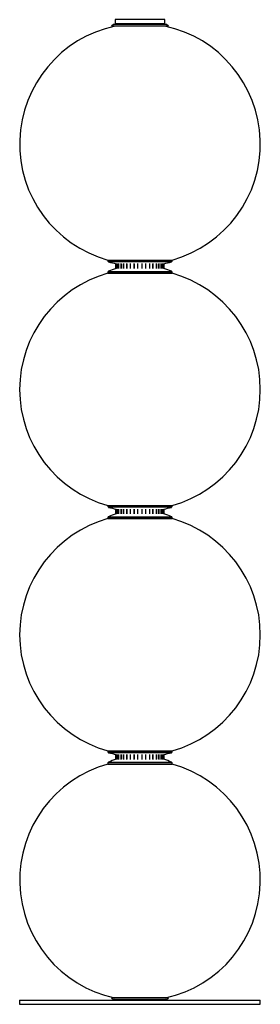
# Paper-space layout '_Frontal' of a CAD drawing. Header units: millimetres. Extents: x -193 to 107, y 32 to 1258.
import ezdxf

# ---------------------------------------------------------------- set-up
doc = ezdxf.new("R2010")
doc.units = ezdxf.units.MM

psp = doc.layouts.new('_Frontal')

# ---------------------------------------------------------------- linework, layer by layer
at = {"color": 7, "linetype": 'Continuous', "lineweight": 25}
for p, q in [((-76.2, 1252.3), (-79, 1250.3)), ((-10.4, 1252.3), (-76.2, 1252.3)), ((-74.3, 1258.3), (-74.3, 1252.3)), ((-12.3, 1258.3), (-74.3, 1258.3)), ((-12.3, 1253.3), (-74.3, 1253.3)), ((-12.3, 1252.3), (-12.3, 1258.3)), ((-7.6, 1250.3), (-10.4, 1252.3)), ((-7.6, 1250.3), (-79, 1250.3)), ((-83.3, 958.9), (-83.3, 957.6)), ((-83.3, 958.9), (-3.3, 958.9)), ((-83.3, 957.6), (-3.3, 957.6)), ((-4, 956.7), (-82.6, 956.7)), ((-3.3, 957.6), (-3.3, 958.9)), ((-83.3, 944), (-83.3, 942.5)), ((-3.3, 944), (-83.3, 944)), ((-82.7, 944.9), (-3.9, 944.9)), ((-73.3, 948.3), (-73.3, 954.5)), ((-72.9, 948.3), (-72.9, 954.5)), ((-71.6, 948.3), (-71.6, 954.5)), ((-70.7, 948.6), (-70.7, 954.3)), ((-69.7, 948.3), (-69.7, 954.5)), ((-66.9, 948.3), (-66.9, 954.5)), ((-66.1, 948.6), (-66.1, 954.3)), ((-63.6, 948.3), (-63.6, 954.5)), ((-59.6, 948.3), (-59.6, 954.5)), ((-59.1, 948.6), (-59.1, 954.3)), ((-55.3, 948.3), (-55.3, 954.5)), ((-50.5, 948.3), (-50.5, 954.5)), ((-50.3, 948.6), (-50.3, 954.3)), ((-45.8, 948.3), (-45.8, 954.5)), ((-40.7, 948.3), (-40.7, 954.5)), ((-36.2, 948.6), (-36.2, 954.3)), ((-35.9, 948.3), (-35.9, 954.5)), ((-31.1, 948.3), (-31.1, 954.5)), ((-27.4, 948.6), (-27.4, 954.3)), ((-26.9, 948.3), (-26.9, 954.5)), ((-22.9, 948.3), (-22.9, 954.5)), ((-20.4, 948.6), (-20.4, 954.3)), ((-19.6, 948.3), (-19.6, 954.5)), ((-16.8, 948.3), (-16.8, 954.5)), ((-15.9, 948.6), (-15.9, 954.3)), ((-14.9, 948.3), (-14.9, 954.5)), ((-13.7, 948.3), (-13.7, 954.5)), ((-13.3, 948.3), (-13.3, 954.5)), ((-3.3, 942.5), (-3.3, 944)), ((-83.3, 942.5), (-3.3, 942.5)), ((-83.3, 653.4), (-83.3, 652.1)), ((-83.3, 653.4), (-3.3, 653.4)), ((-83.3, 652.1), (-3.3, 652.1)), ((-4, 651.1), (-82.6, 651.1)), ((-3.3, 652.1), (-3.3, 653.4)), ((-83.3, 638.5), (-83.3, 637)), ((-3.3, 638.5), (-83.3, 638.5)), ((-82.7, 639.4), (-3.9, 639.4)), ((-73.3, 642.8), (-73.3, 648.9)), ((-72.9, 642.8), (-72.9, 648.9)), ((-71.6, 642.8), (-71.6, 648.9)), ((-70.7, 643.1), (-70.7, 648.7)), ((-69.7, 642.8), (-69.7, 648.9)), ((-66.9, 642.8), (-66.9, 648.9)), ((-66.1, 643.1), (-66.1, 648.7)), ((-63.6, 642.8), (-63.6, 648.9)), ((-59.6, 642.8), (-59.6, 648.9)), ((-59.1, 643.1), (-59.1, 648.7)), ((-55.3, 642.8), (-55.3, 648.9)), ((-50.5, 642.8), (-50.5, 648.9)), ((-50.3, 643.1), (-50.3, 648.7)), ((-45.8, 642.8), (-45.8, 648.9)), ((-40.7, 642.8), (-40.7, 648.9)), ((-36.2, 643.1), (-36.2, 648.7)), ((-35.9, 642.8), (-35.9, 648.9)), ((-31.1, 642.8), (-31.1, 648.9)), ((-27.4, 643.1), (-27.4, 648.7)), ((-26.9, 642.8), (-26.9, 648.9)), ((-22.9, 642.8), (-22.9, 648.9)), ((-20.4, 643.1), (-20.4, 648.7)), ((-19.6, 642.8), (-19.6, 648.9)), ((-16.8, 642.8), (-16.8, 648.9)), ((-15.9, 643.1), (-15.9, 648.7)), ((-14.9, 642.8), (-14.9, 648.9)), ((-13.7, 642.8), (-13.7, 648.9)), ((-13.3, 642.8), (-13.3, 648.9)), ((-3.3, 637), (-3.3, 638.5)), ((-83.3, 637), (-3.3, 637)), ((-83.3, 347.8), (-83.3, 346.5)), ((-83.3, 347.8), (-3.3, 347.8)), ((-83.3, 346.5), (-3.3, 346.5)), ((-4, 345.5), (-82.6, 345.5)), ((-73.3, 337.2), (-73.3, 343.4)), ((-72.9, 337.2), (-72.9, 343.4)), ((-71.6, 337.2), (-71.6, 343.4)), ((-69.7, 337.2), (-69.7, 343.4)), ((-66.9, 337.2), (-66.9, 343.4)), ((-63.6, 337.2), (-63.6, 343.4)), ((-59.6, 337.2), (-59.6, 343.4)), ((-55.3, 337.2), (-55.3, 343.4)), ((-50.5, 337.2), (-50.5, 343.4)), ((-45.8, 337.2), (-45.8, 343.4)), ((-40.7, 337.2), (-40.7, 343.4)), ((-35.9, 337.2), (-35.9, 343.4)), ((-31.1, 337.2), (-31.1, 343.4)), ((-26.9, 337.2), (-26.9, 343.4)), ((-22.9, 337.2), (-22.9, 343.4)), ((-19.6, 337.2), (-19.6, 343.4)), ((-16.8, 337.2), (-16.8, 343.4)), ((-14.9, 337.2), (-14.9, 343.4)), ((-13.7, 337.2), (-13.7, 343.4)), ((-13.3, 337.2), (-13.3, 343.4)), ((-3.3, 346.5), (-3.3, 347.8)), ((-83.3, 332.9), (-83.3, 331.4)), ((-3.3, 332.9), (-83.3, 332.9)), ((-83.3, 331.4), (-3.3, 331.4)), ((-82.7, 333.8), (-3.9, 333.8)), ((-70.7, 337.5), (-70.7, 343.2)), ((-66.1, 337.5), (-66.1, 343.2)), ((-59.1, 337.5), (-59.1, 343.2)), ((-50.3, 337.5), (-50.3, 343.2)), ((-36.2, 337.5), (-36.2, 343.2)), ((-27.4, 337.5), (-27.4, 343.2)), ((-20.4, 337.5), (-20.4, 343.2)), ((-15.9, 337.5), (-15.9, 343.2)), ((-3.3, 331.4), (-3.3, 332.9)), ((-193.3, 37.3), (-193.3, 32.3)), ((-193.3, 37.3), (106.7, 37.3)), ((-79, 40.3), (-76.2, 38.3)), ((-7.6, 40.3), (-79, 40.3)), ((-10.4, 38.3), (-76.2, 38.3)), ((-74.3, 38.3), (-74.3, 37.3)), ((-12.3, 37.3), (-12.3, 38.3)), ((-10.4, 38.3), (-7.6, 40.3)), ((106.7, 32.3), (106.7, 37.3)), ((-193.3, 32.3), (106.7, 32.3))]:
    psp.add_line(p, q, dxfattribs=at)
for centre, radius, start, end in [((-43.3, 1103.5), 150, 101.9227, 254.534), ((-43.3, 1103.5), 150, 285.466, 78.0773), ((-82.3, 957.6), 1, 180, 255.0321), ((-43.3, 1103.5), 152, 255.0321, 258.7742), ((-43.3, 1103.5), 152, 281.234, 284.9679), ((-4.3, 957.6), 1, 284.9679, 0), ((-82.3, 944), 1, 112.7144, 180), ((-43.3, 850.9), 102, 106.8643, 112.7144), ((-43.3, 850.9), 102, 67.2856, 73.1231), ((-4.3, 944), 1, 0, 67.2856), ((-43.3, 797.9), 150, 105.466, 254.534), ((-43.3, 797.9), 150, 285.466, 74.534), ((-82.3, 652.1), 1, 180, 255.0321), ((-43.3, 797.9), 152, 255.0321, 258.7742), ((-43.3, 797.9), 152, 281.234, 284.9679), ((-4.3, 652.1), 1, 284.9679, 0), ((-82.3, 638.5), 1, 112.7144, 180), ((-43.3, 545.3), 102, 106.8643, 112.7144), ((-43.3, 545.3), 102, 67.2856, 73.1231), ((-4.3, 638.5), 1, 360, 67.2856), ((-43.3, 492.4), 150, 105.466, 254.534), ((-43.3, 492.4), 150, 285.466, 74.534), ((-82.3, 346.5), 1, 180, 255.0321), ((-43.3, 492.4), 152, 255.0321, 258.7742), ((-43.3, 492.4), 152, 281.234, 284.9679), ((-4.3, 346.5), 1, 284.9679, 360), ((-43.3, 186.8), 150, 105.466, 257.7183), ((-82.3, 332.9), 1, 112.7144, 180), ((-43.3, 239.7), 102, 106.8643, 112.7144), ((-43.3, 239.7), 102, 67.2856, 73.1231), ((-43.3, 186.8), 150, 282.2817, 74.534), ((-4.3, 332.9), 1, 0, 67.2856)]:
    psp.add_arc(centre, radius, start, end, dxfattribs=at)

doc.saveas('drawing.dxf')
